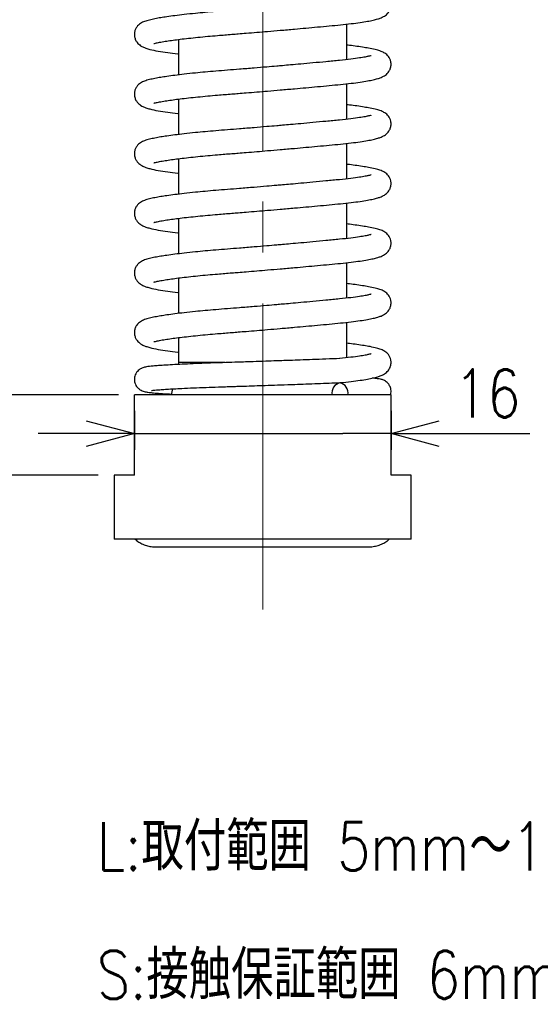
# Model space of a CAD drawing. Header units: millimetres. Extents: x 9 to 199, y 15 to 201.
# Tile 4 of 7: x 120 to 152, y 24 to 85. Entities that reach past the tile are written whole.
import ezdxf

# ---------------------------------------------------------------- set-up
doc = ezdxf.new("R2010")
doc.units = ezdxf.units.MM
doc.linetypes.add('CENTER2', pattern=[28.575, 19.05, -3.175, 3.175, -3.175])
doc.layers.get('Defpoints').update_dxf_attribs({"color": 8, "lineweight": 0})
doc.layers.add('02 Center', color=150, linetype='CENTER2', lineweight=15)
doc.styles.add('GT_Dimension', font='simplex.shx', dxfattribs={"width": 0.8, "bigfont": 'bigfont.shx'})
doc.dimstyles.new('GLOBETECH', dxfattribs={"dimscale": 0, "dimtxt": 3, "dimasz": 3, "dimexe": 1, "dimexo": 1, "dimgap": 1, "dimtad": 1, "dimdec": 3, "dimdsep": 46, "dimtxsty": 'GT_Dimension', "dimblk": 'OPEN30', "dimcen": 1, "dimclrd": 256, "dimclre": 256, "dimclrt": 256, "dimazin": 2, "dimtfac": 1, "dimtdec": 3, "dimtmove": 0, "dimatfit": 3, "dimldrblk": 'OPEN30', "dimfxl": 1, "dimtolj": 1, "dimtzin": 0, "dimlwd": -1, "dimlwe": -1, "dimarcsym": 0})

# ---------------------------------------------------------------- blocks, each defined once
blk = doc.blocks.new('_Open30')
at = {"color": 0, "linetype": 'ByBlock', "lineweight": -2}
for p, q in [((-1, 0.268), (0, 0)), ((0, 0), (-1, -0.268)), ((0, 0), (-1, 0))]:
    blk.add_line(p, q, dxfattribs=at)
blk = doc.blocks.new('*D16')
at = {"transparency": 16777216}
for p, q in [((127.161, 60.766), (127.161, 58.344)), ((143.161, 60.766), (143.161, 58.344)), ((124.161, 59.344), (121.161, 59.344)), ((127.161, 59.344), (130.161, 59.344)), ((130.161, 59.344), (140.161, 59.344)), ((143.161, 59.344), (140.161, 59.344)), ((143.161, 59.344), (151.818, 59.344)), ((146.161, 59.344), (149.161, 59.344))]:
    blk.add_line(p, q, dxfattribs=at)
at = {"layer": 'Defpoints', "color": 0, "transparency": 16777216}
for p in [(127.161, 61.766), (143.161, 61.766), (143.161, 59.344)]:
    blk.add_point(p, dxfattribs=at)
at = {"transparency": 16777216, "xscale": 3, "yscale": 3, "zscale": 3}
blk.add_blockref('_Open30', (127.161, 59.344), dxfattribs=at)
at = {"transparency": 16777216, "xscale": 3, "yscale": 3, "zscale": 3, "rotation": 180}
blk.add_blockref('_Open30', (143.161, 59.344), dxfattribs=at)
at = {"transparency": 16777216, "insert": (149.161, 63.344), "char_height": 3, "attachment_point": 2, "style": 'GT_Dimension'}
blk.add_mtext('\\A1;16', dxfattribs=at)
blk = doc.blocks.new('*D17')
at = {"transparency": 16777216}
for p, q in [((118.337, 64.766), (118.337, 67.766)), ((126.161, 61.766), (117.337, 61.766)), ((118.337, 61.766), (118.337, 56.766)), ((124.911, 56.766), (117.337, 56.766)), ((118.337, 53.766), (118.337, 50.766))]:
    blk.add_line(p, q, dxfattribs=at)
at = {"layer": 'Defpoints', "color": 0, "transparency": 16777216}
for p in [(127.161, 61.766), (118.337, 56.766), (125.911, 56.766)]:
    blk.add_point(p, dxfattribs=at)
at = {"transparency": 16777216, "xscale": 3, "yscale": 3, "zscale": 3}
for p, rotation in [((118.337, 61.766), 270), ((118.337, 56.766), 90)]:
    blk.add_blockref('_Open30', p, dxfattribs=dict(at, rotation=rotation))
at = {"transparency": 16777216, "insert": (114.337, 59.266), "char_height": 3, "attachment_point": 2, "rotation": 90, "style": 'GT_Dimension'}
blk.add_mtext('\\A1;5', dxfattribs=at)

msp = doc.modelspace()

# ---------------------------------------------------------------- linework, layer by layer
for p, q in [((140.411, 82.6362), (140.411, 84.8448)), ((129.911, 83.8892), (129.911, 81.6812)), ((140.411, 78.9227), (140.411, 81.1312)), ((129.911, 80.1756), (129.911, 77.9676)), ((140.411, 75.2091), (140.411, 77.4177)), ((129.911, 76.4621), (129.911, 74.2541)), ((140.411, 71.4955), (140.411, 73.7041)), ((129.911, 72.7485), (129.911, 70.5405)), ((140.411, 67.782), (140.411, 69.9905)), ((129.911, 69.0349), (129.911, 66.8269)), ((140.411, 64.0684), (140.411, 66.2769)), ((129.911, 65.3213), (129.911, 63.7659)), ((129.911, 63.7659), (129.8849, 63.6496)), ((132.8083, 63.7659), (129.911, 63.7659)), ((140.686, 62.5439), (140.6752, 62.5919)), ((129.5431, 62.1306), (129.461, 61.7659)), ((140.0437, 62.5165), (139.964, 62.5131)), ((127.161, 56.7659), (127.161, 61.7659)), ((143.161, 61.7659), (127.161, 61.7659)), ((143.161, 56.7659), (143.161, 61.7659)), ((125.911, 56.7659), (125.911, 52.7659)), ((127.161, 56.7659), (125.911, 56.7659)), ((144.411, 56.7659), (143.161, 56.7659)), ((144.411, 52.7659), (144.411, 56.7659)), ((144.411, 52.7659), (125.911, 52.7659)), ((128.6099, 52.3022), (141.6744, 52.3012))]:
    msp.add_line(p, q)
for centre, start, end in [((140.133, 61.869), 103.701832, 188.944682), ((139.8187, 61.869), 351.055836, 76.297944)]:
    msp.add_arc(centre, 0.6633, start, end)
for points, knots in [([(128.3829, 83.641), (128.3823, 83.64), (128.3797, 83.6351), (128.4236, 83.6465), (128.5446, 83.6738), (128.7883, 83.7235), (129.1507, 83.7846), (129.5657, 83.8454), (130.0198, 83.9044), (130.5322, 83.9643), (131.1073, 84.025), (131.7161, 84.0834), (132.2864, 84.1334), (132.788, 84.1741), (133.2206, 84.2077), (133.6645, 84.2431), (134.1839, 84.285), (134.7946, 84.3351), (135.5051, 84.3944), (136.2934, 84.4616), (137.0916, 84.5312), (137.8681, 84.6004), (138.5964, 84.6668), (139.3243, 84.7352), (140.0227, 84.8016), (140.6724, 84.8704), (141.2295, 84.9433), (141.6843, 85.016), (142.0446, 85.0882), (142.3189, 85.1589), (142.5222, 85.2279), (142.6751, 85.2981), (142.7962, 85.3712), (142.9178, 85.4713), (143.0299, 85.6048), (143.1233, 85.7812), (143.1702, 86.0044), (143.1482, 86.2822), (142.9986, 86.5725), (142.7654, 86.7627), (142.5239, 86.874), (142.2429, 86.9576), (141.8854, 87.0357), (141.4757, 87.1069), (141.0467, 87.1706), (140.6853, 87.2197), (140.4629, 87.2457), (140.411, 87.2518)], [0, 0, 0, 0, 0.00418089, 0.01952507, 0.03891523, 0.07132117, 0.10026288, 0.12525045, 0.14971695, 0.17516166, 0.20144382, 0.22791036, 0.25213639, 0.26969567, 0.28584193, 0.30092176, 0.31888757, 0.34259174, 0.36683465, 0.39517492, 0.42751583, 0.45425989, 0.48293801, 0.51330312, 0.54504163, 0.57792346, 0.60919003, 0.63849665, 0.66558224, 0.69024336, 0.71128724, 0.72809935, 0.74073947, 0.75085735, 0.75947419, 0.76936786, 0.7802988, 0.79094275, 0.8104838, 0.83064004, 0.85378141, 0.88065349, 0.91320879, 0.93919899, 0.9673106, 0.99237015, 1, 1, 1, 1]), ([(139.946, 86.2984), (139.6708, 86.2714), (139.1512, 86.2203), (138.3238, 86.1429), (137.5768, 86.0749), (136.9411, 86.0184), (136.4413, 85.9747), (135.947, 85.9321), (135.3577, 85.882), (134.5761, 85.817), (133.7534, 85.7501), (132.9564, 85.6876), (132.2432, 85.6311), (131.5796, 85.5723), (130.9137, 85.5081), (130.2729, 85.4396), (129.6776, 85.3681), (129.2014, 85.3036), (128.7894, 85.2405), (128.4233, 85.1754), (128.0808, 85.0998), (127.811, 85.021), (127.5614, 84.913), (127.3377, 84.7243), (127.2081, 84.4908), (127.1562, 84.2876), (127.1611, 84.0643), (127.2297, 83.8539), (127.3274, 83.701), (127.4426, 83.579), (127.5676, 83.4864), (127.7053, 83.4117), (127.8845, 83.3396), (128.1716, 83.2545), (128.6101, 83.161), (129.2179, 83.0692), (129.6496, 83.0132), (129.9, 82.9878), (129.911, 82.9867)], [0, 0, 0, 0, 0.0460752, 0.0870012, 0.1220119, 0.1506465, 0.1726769, 0.1880229, 0.2152277, 0.2489558, 0.288775, 0.3220291, 0.3548045, 0.3865839, 0.417129, 0.4555615, 0.4910313, 0.5244606, 0.5521758, 0.58268, 0.6158591, 0.6507823, 0.6810739, 0.7070837, 0.7197028, 0.7326565, 0.7457833, 0.7584553, 0.7695821, 0.779315, 0.7929829, 0.8110848, 0.8345535, 0.8627973, 0.9117995, 0.9568438, 0.998101, 1, 1, 1, 1]), ([(128.3829, 79.9274), (128.3823, 79.9264), (128.3797, 79.9215), (128.4236, 79.9329), (128.5446, 79.9603), (128.7883, 80.0099), (129.1507, 80.0711), (129.5657, 80.1318), (130.0198, 80.1908), (130.5322, 80.2507), (131.1073, 80.3114), (131.7161, 80.3698), (132.2864, 80.4198), (132.788, 80.4605), (133.2206, 80.4941), (133.6645, 80.5295), (134.1839, 80.5714), (134.7946, 80.6215), (135.5051, 80.6809), (136.2934, 80.748), (137.0916, 80.8176), (137.8681, 80.8869), (138.5964, 80.9532), (139.3243, 81.0216), (140.0227, 81.088), (140.6724, 81.1569), (141.2295, 81.2298), (141.6843, 81.3024), (142.0446, 81.3746), (142.3189, 81.4453), (142.5222, 81.5143), (142.6751, 81.5846), (142.7962, 81.6576), (142.9178, 81.7577), (143.0299, 81.8912), (143.1233, 82.0677), (143.1702, 82.2908), (143.1482, 82.5686), (142.9986, 82.8589), (142.7654, 83.0491), (142.5239, 83.1604), (142.2429, 83.2441), (141.8854, 83.3221), (141.4757, 83.3933), (141.0467, 83.457), (140.6853, 83.5061), (140.4629, 83.5322), (140.411, 83.5383)], [0, 0, 0, 0, 0.0041809, 0.0195251, 0.0389152, 0.0713212, 0.1002629, 0.1252504, 0.1497169, 0.1751617, 0.2014438, 0.2279104, 0.2521364, 0.2696957, 0.2858419, 0.3009218, 0.3188876, 0.3425917, 0.3668346, 0.3951749, 0.4275158, 0.4542599, 0.482938, 0.5133031, 0.5450416, 0.5779235, 0.60919, 0.6384966, 0.6655822, 0.6902434, 0.7112872, 0.7280994, 0.7407395, 0.7508574, 0.7594742, 0.7693679, 0.7802988, 0.7909427, 0.8104838, 0.83064, 0.8537814, 0.8806535, 0.9132088, 0.939199, 0.9673106, 0.9923702, 1, 1, 1, 1]), ([(141.9183, 82.8767), (141.9189, 82.8776), (141.9221, 82.8818), (141.8755, 82.8663), (141.7618, 82.8386), (141.5392, 82.7921), (141.1798, 82.7323), (140.6605, 82.6605), (140.192, 82.6109), (139.946, 82.5849)], [0, 0, 0, 0, 0.0245622, 0.1216952, 0.2457737, 0.3969084, 0.5744128, 0.7764921, 1, 1, 1, 1]), ([(139.946, 82.5849), (139.6708, 82.5578), (139.1512, 82.5068), (138.3238, 82.4294), (137.5768, 82.3614), (136.9411, 82.3048), (136.4413, 82.2612), (135.947, 82.2185), (135.3577, 82.1684), (134.5761, 82.1034), (133.7534, 82.0365), (132.9564, 81.974), (132.2432, 81.9175), (131.5796, 81.8587), (130.9137, 81.7945), (130.2729, 81.7261), (129.6776, 81.6545), (129.2014, 81.5901), (128.7894, 81.5269), (128.4233, 81.4619), (128.0808, 81.3862), (127.811, 81.3075), (127.5614, 81.1994), (127.3377, 81.0107), (127.2081, 80.7773), (127.1562, 80.574), (127.1611, 80.3507), (127.2297, 80.1404), (127.3274, 79.9874), (127.4426, 79.8654), (127.5676, 79.7728), (127.7053, 79.6981), (127.8845, 79.6261), (128.1716, 79.5409), (128.6101, 79.4474), (129.2179, 79.3556), (129.6496, 79.2996), (129.9, 79.2742), (129.911, 79.2731)], [0, 0, 0, 0, 0.0460752, 0.0870012, 0.1220119, 0.1506465, 0.1726769, 0.1880229, 0.2152277, 0.2489558, 0.288775, 0.3220291, 0.3548045, 0.3865839, 0.417129, 0.4555615, 0.4910313, 0.5244606, 0.5521758, 0.58268, 0.6158591, 0.6507823, 0.6810739, 0.7070837, 0.7197028, 0.7326565, 0.7457833, 0.7584553, 0.7695821, 0.779315, 0.7929829, 0.8110848, 0.8345535, 0.8627973, 0.9117995, 0.9568438, 0.998101, 1, 1, 1, 1]), ([(128.3829, 76.2139), (128.3823, 76.2128), (128.3797, 76.208), (128.4236, 76.2193), (128.5446, 76.2467), (128.7883, 76.2963), (129.1507, 76.3575), (129.5657, 76.4183), (130.0198, 76.4772), (130.5322, 76.5371), (131.1073, 76.5979), (131.7161, 76.6562), (132.2864, 76.7063), (132.788, 76.747), (133.2206, 76.7806), (133.6645, 76.816), (134.1839, 76.8578), (134.7946, 76.9079), (135.5051, 76.9673), (136.2934, 77.0345), (137.0916, 77.104), (137.8681, 77.1733), (138.5964, 77.2397), (139.3243, 77.3081), (140.0227, 77.3745), (140.6724, 77.4433), (141.2295, 77.5162), (141.6843, 77.5889), (142.0446, 77.661), (142.3189, 77.7317), (142.5222, 77.8007), (142.6751, 77.871), (142.7962, 77.9441), (142.9178, 78.0442), (143.0299, 78.1776), (143.1233, 78.3541), (143.1702, 78.5773), (143.1482, 78.855), (142.9986, 79.1453), (142.7654, 79.3355), (142.5239, 79.4469), (142.2429, 79.5305), (141.8854, 79.6086), (141.4757, 79.6797), (141.0467, 79.7435), (140.6853, 79.7925), (140.4629, 79.8186), (140.411, 79.8247)], [0, 0, 0, 0, 0.0041809, 0.0195251, 0.0389152, 0.0713212, 0.1002629, 0.1252504, 0.1497169, 0.1751617, 0.2014438, 0.2279104, 0.2521364, 0.2696957, 0.2858419, 0.3009218, 0.3188876, 0.3425917, 0.3668346, 0.3951749, 0.4275158, 0.4542599, 0.482938, 0.5133031, 0.5450416, 0.5779235, 0.60919, 0.6384966, 0.6655822, 0.6902434, 0.7112872, 0.7280994, 0.7407395, 0.7508574, 0.7594742, 0.7693679, 0.7802988, 0.7909427, 0.8104838, 0.83064, 0.8537814, 0.8806535, 0.9132088, 0.939199, 0.9673106, 0.9923702, 1, 1, 1, 1]), ([(141.9183, 79.1631), (141.9189, 79.164), (141.9221, 79.1682), (141.8755, 79.1527), (141.7618, 79.125), (141.5392, 79.0785), (141.1798, 79.0187), (140.6605, 78.947), (140.192, 78.8973), (139.946, 78.8713)], [0, 0, 0, 0, 0.0245622, 0.1216952, 0.2457737, 0.3969084, 0.5744128, 0.7764921, 1, 1, 1, 1]), ([(139.946, 78.8713), (139.6708, 78.8443), (139.1512, 78.7932), (138.3238, 78.7158), (137.5768, 78.6478), (136.9411, 78.5913), (136.4413, 78.5476), (135.947, 78.505), (135.3577, 78.4549), (134.5761, 78.3898), (133.7534, 78.3229), (132.9564, 78.2604), (132.2432, 78.2039), (131.5796, 78.1451), (130.9137, 78.081), (130.2729, 78.0125), (129.6776, 77.941), (129.2014, 77.8765), (128.7894, 77.8133), (128.4233, 77.7483), (128.0808, 77.6727), (127.811, 77.5939), (127.5614, 77.4859), (127.3377, 77.2971), (127.2081, 77.0637), (127.1562, 76.8605), (127.1611, 76.6371), (127.2297, 76.4268), (127.3274, 76.2738), (127.4426, 76.1519), (127.5676, 76.0592), (127.7053, 75.9846), (127.8845, 75.9125), (128.1716, 75.8273), (128.6101, 75.7338), (129.2179, 75.642), (129.6496, 75.5861), (129.9, 75.5607), (129.911, 75.5595)], [0, 0, 0, 0, 0.0460752, 0.0870012, 0.1220119, 0.1506465, 0.1726769, 0.1880229, 0.2152277, 0.2489558, 0.288775, 0.3220291, 0.3548045, 0.3865839, 0.417129, 0.4555615, 0.4910313, 0.5244606, 0.5521758, 0.58268, 0.6158591, 0.6507823, 0.6810739, 0.7070837, 0.7197028, 0.7326565, 0.7457833, 0.7584553, 0.7695821, 0.779315, 0.7929829, 0.8110848, 0.8345535, 0.8627973, 0.9117995, 0.9568438, 0.998101, 1, 1, 1, 1]), ([(128.3829, 72.5003), (128.3823, 72.4992), (128.3797, 72.4944), (128.4236, 72.5058), (128.5446, 72.5331), (128.7883, 72.5828), (129.1507, 72.6439), (129.5657, 72.7047), (130.0198, 72.7637), (130.5322, 72.8235), (131.1073, 72.8843), (131.7161, 72.9427), (132.2864, 72.9927), (132.788, 73.0334), (133.2206, 73.067), (133.6645, 73.1024), (134.1839, 73.1442), (134.7946, 73.1943), (135.5051, 73.2537), (136.2934, 73.3209), (137.0916, 73.3905), (137.8681, 73.4597), (138.5964, 73.5261), (139.3243, 73.5945), (140.0227, 73.6609), (140.6724, 73.7297), (141.2295, 73.8026), (141.6843, 73.8753), (142.0446, 73.9475), (142.3189, 74.0182), (142.5222, 74.0872), (142.6751, 74.1574), (142.7962, 74.2305), (142.9178, 74.3306), (143.0299, 74.4641), (143.1233, 74.6405), (143.1702, 74.8637), (143.1482, 75.1415), (142.9986, 75.4317), (142.7654, 75.622), (142.5239, 75.7333), (142.2429, 75.8169), (141.8854, 75.895), (141.4757, 75.9662), (141.0467, 76.0299), (140.6853, 76.079), (140.4629, 76.105), (140.411, 76.1111)], [0, 0, 0, 0, 0.00418089, 0.01952507, 0.03891523, 0.07132117, 0.10026288, 0.12525045, 0.14971695, 0.17516166, 0.20144382, 0.22791036, 0.25213639, 0.26969567, 0.28584193, 0.30092176, 0.31888757, 0.34259174, 0.36683465, 0.39517492, 0.42751583, 0.45425989, 0.48293801, 0.51330312, 0.54504163, 0.57792346, 0.60919003, 0.63849665, 0.66558224, 0.69024336, 0.71128724, 0.72809935, 0.74073947, 0.75085735, 0.75947419, 0.76936786, 0.7802988, 0.79094275, 0.8104838, 0.83064004, 0.85378141, 0.88065349, 0.91320879, 0.93919899, 0.9673106, 0.99237015, 1, 1, 1, 1]), ([(141.9183, 75.4495), (141.9189, 75.4504), (141.9221, 75.4547), (141.8755, 75.4391), (141.7618, 75.4115), (141.5392, 75.365), (141.1798, 75.3051), (140.6605, 75.2334), (140.192, 75.1838), (139.946, 75.1577)], [0, 0, 0, 0, 0.0245622, 0.1216952, 0.2457737, 0.3969084, 0.5744128, 0.7764921, 1, 1, 1, 1]), ([(139.946, 75.1577), (139.6708, 75.1307), (139.1512, 75.0796), (138.3238, 75.0022), (137.5768, 74.9342), (136.9411, 74.8777), (136.4413, 74.834), (135.947, 74.7914), (135.3577, 74.7413), (134.5761, 74.6762), (133.7534, 74.6093), (132.9564, 74.5469), (132.2432, 74.4904), (131.5796, 74.4316), (130.9137, 74.3674), (130.2729, 74.2989), (129.6776, 74.2274), (129.2014, 74.1629), (128.7894, 74.0998), (128.4233, 74.0347), (128.0808, 73.9591), (127.811, 73.8803), (127.5614, 73.7723), (127.3377, 73.5835), (127.2081, 73.3501), (127.1562, 73.1469), (127.1611, 72.9235), (127.2297, 72.7132), (127.3274, 72.5603), (127.4426, 72.4383), (127.5676, 72.3456), (127.7053, 72.271), (127.8845, 72.1989), (128.1716, 72.1137), (128.6101, 72.0203), (129.2179, 71.9285), (129.6496, 71.8725), (129.9, 71.8471), (129.911, 71.846)], [0, 0, 0, 0, 0.0460752, 0.0870012, 0.1220119, 0.1506465, 0.1726769, 0.1880229, 0.2152277, 0.2489558, 0.288775, 0.3220291, 0.3548045, 0.3865839, 0.417129, 0.4555615, 0.4910313, 0.5244606, 0.5521758, 0.58268, 0.6158591, 0.6507823, 0.6810739, 0.7070837, 0.7197028, 0.7326565, 0.7457833, 0.7584553, 0.7695821, 0.779315, 0.7929829, 0.8110848, 0.8345535, 0.8627973, 0.9117995, 0.9568438, 0.998101, 1, 1, 1, 1]), ([(128.3829, 68.7867), (128.3823, 68.7857), (128.3797, 68.7808), (128.4236, 68.7922), (128.5446, 68.8195), (128.7883, 68.8692), (129.1507, 68.9304), (129.5657, 68.9911), (130.0198, 69.0501), (130.5322, 69.11), (131.1073, 69.1707), (131.7161, 69.2291), (132.2864, 69.2791), (132.788, 69.3198), (133.2206, 69.3534), (133.6645, 69.3888), (134.1839, 69.4307), (134.7946, 69.4808), (135.5051, 69.5401), (136.2934, 69.6073), (137.0916, 69.6769), (137.8681, 69.7462), (138.5964, 69.8125), (139.3243, 69.8809), (140.0227, 69.9473), (140.6724, 70.0161), (141.2295, 70.0891), (141.6843, 70.1617), (142.0446, 70.2339), (142.3189, 70.3046), (142.5222, 70.3736), (142.6751, 70.4438), (142.7962, 70.5169), (142.9178, 70.617), (143.0299, 70.7505), (143.1233, 70.9269), (143.1702, 71.1501), (143.1482, 71.4279), (142.9986, 71.7182), (142.7654, 71.9084), (142.5239, 72.0197), (142.2429, 72.1033), (141.8854, 72.1814), (141.4757, 72.2526), (141.0467, 72.3163), (140.6853, 72.3654), (140.4629, 72.3915), (140.411, 72.3975)], [0, 0, 0, 0, 0.0041809, 0.0195251, 0.0389152, 0.0713212, 0.1002629, 0.1252504, 0.1497169, 0.1751617, 0.2014438, 0.2279104, 0.2521364, 0.2696957, 0.2858419, 0.3009218, 0.3188876, 0.3425917, 0.3668346, 0.3951749, 0.4275158, 0.4542599, 0.482938, 0.5133031, 0.5450416, 0.5779235, 0.60919, 0.6384966, 0.6655822, 0.6902434, 0.7112872, 0.7280994, 0.7407395, 0.7508574, 0.7594742, 0.7693679, 0.7802988, 0.7909427, 0.8104838, 0.83064, 0.8537814, 0.8806535, 0.9132088, 0.939199, 0.9673106, 0.9923702, 1, 1, 1, 1]), ([(141.9183, 71.736), (141.9189, 71.7368), (141.9221, 71.7411), (141.8755, 71.7256), (141.7618, 71.6979), (141.5392, 71.6514), (141.1798, 71.5916), (140.6605, 71.5198), (140.192, 71.4702), (139.946, 71.4442)], [0, 0, 0, 0, 0.0245622, 0.1216952, 0.2457737, 0.3969084, 0.5744128, 0.7764921, 1, 1, 1, 1]), ([(139.946, 71.4442), (139.6708, 71.4171), (139.1512, 71.366), (138.3238, 71.2887), (137.5768, 71.2207), (136.9411, 71.1641), (136.4413, 71.1205), (135.947, 71.0778), (135.3577, 71.0277), (134.5761, 70.9627), (133.7534, 70.8958), (132.9564, 70.8333), (132.2432, 70.7768), (131.5796, 70.718), (130.9137, 70.6538), (130.2729, 70.5853), (129.6776, 70.5138), (129.2014, 70.4494), (128.7894, 70.3862), (128.4233, 70.3212), (128.0808, 70.2455), (127.811, 70.1667), (127.5614, 70.0587), (127.3377, 69.87), (127.2081, 69.6365), (127.1562, 69.4333), (127.1611, 69.21), (127.2297, 68.9996), (127.3274, 68.8467), (127.4426, 68.7247), (127.5676, 68.6321), (127.7053, 68.5574), (127.8845, 68.4853), (128.1716, 68.4002), (128.6101, 68.3067), (129.2179, 68.2149), (129.6496, 68.1589), (129.9, 68.1335), (129.911, 68.1324)], [0, 0, 0, 0, 0.0460752, 0.0870012, 0.1220119, 0.1506465, 0.1726769, 0.1880229, 0.2152277, 0.2489558, 0.288775, 0.3220291, 0.3548045, 0.3865839, 0.417129, 0.4555615, 0.4910313, 0.5244606, 0.5521758, 0.58268, 0.6158591, 0.6507823, 0.6810739, 0.7070837, 0.7197028, 0.7326565, 0.7457833, 0.7584553, 0.7695821, 0.779315, 0.7929829, 0.8110848, 0.8345535, 0.8627973, 0.9117995, 0.9568438, 0.998101, 1, 1, 1, 1]), ([(140.0053, 66.2332), (140.2322, 66.2567), (140.6749, 66.3025), (141.2289, 66.3755), (141.6844, 66.4481), (142.0445, 66.5203), (142.3189, 66.591), (142.5222, 66.66), (142.6751, 66.7303), (142.7962, 66.8033), (142.9178, 66.9035), (143.0299, 67.0369), (143.1233, 67.2134), (143.1702, 67.4365), (143.1482, 67.7143), (142.9986, 68.0046), (142.7654, 68.1948), (142.5239, 68.3062), (142.2429, 68.3898), (141.8854, 68.4679), (141.4757, 68.539), (141.0467, 68.6027), (140.6853, 68.6518), (140.4629, 68.6779), (140.411, 68.684)], [0, 0, 0, 0, 0.0722744, 0.1409984, 0.2054144, 0.2649487, 0.3191539, 0.3654084, 0.4023615, 0.4301445, 0.4523836, 0.4713235, 0.4930698, 0.517096, 0.5404915, 0.5834428, 0.6277462, 0.6786111, 0.737676, 0.8092326, 0.8663592, 0.9281486, 0.9832296, 1, 1, 1, 1]), ([(139.946, 67.7306), (139.6708, 67.7035), (139.1512, 67.6525), (138.3238, 67.5751), (137.5768, 67.5071), (136.9411, 67.4506), (136.4413, 67.4069), (135.947, 67.3642), (135.3577, 67.3141), (134.5761, 67.2491), (133.7534, 67.1822), (132.9564, 67.1197), (132.2432, 67.0632), (131.5796, 67.0044), (130.9137, 66.9402), (130.2729, 66.8718), (129.6776, 66.8003), (129.2014, 66.7358), (128.7894, 66.6726), (128.4233, 66.6076), (128.0808, 66.532), (127.811, 66.4532), (127.5614, 66.3451), (127.3377, 66.1564), (127.2081, 65.923), (127.1562, 65.7198), (127.1611, 65.4964), (127.2297, 65.2861), (127.3274, 65.1331), (127.4426, 65.0111), (127.5676, 64.9185), (127.7053, 64.8438), (127.8845, 64.7718), (128.1716, 64.6866), (128.6101, 64.5931), (129.2179, 64.5013), (129.6496, 64.4454), (129.9, 64.4199), (129.911, 64.4188)], [0, 0, 0, 0, 0.0460752, 0.0870012, 0.1220119, 0.1506465, 0.1726769, 0.1880229, 0.2152277, 0.2489558, 0.288775, 0.3220291, 0.3548045, 0.3865839, 0.417129, 0.4555615, 0.4910313, 0.5244606, 0.5521758, 0.58268, 0.6158591, 0.6507823, 0.6810739, 0.7070837, 0.7197028, 0.7326565, 0.7457833, 0.7584553, 0.7695821, 0.779315, 0.7929829, 0.8110848, 0.8345535, 0.8627973, 0.9117995, 0.9568438, 0.998101, 1, 1, 1, 1]), ([(141.9183, 68.0224), (141.9189, 68.0233), (141.9221, 68.0275), (141.8755, 68.012), (141.7618, 67.9843), (141.5392, 67.9378), (141.1798, 67.878), (140.6605, 67.8062), (140.192, 67.7566), (139.946, 67.7306)], [0, 0, 0, 0, 0.0245622, 0.1216952, 0.2457737, 0.3969084, 0.5744128, 0.7764921, 1, 1, 1, 1]), ([(128.3829, 65.0731), (128.3823, 65.0721), (128.3797, 65.0673), (128.4236, 65.0786), (128.5446, 65.106), (128.7883, 65.1556), (129.1507, 65.2168), (129.5657, 65.2776), (130.0198, 65.3365), (130.5322, 65.3964), (131.1073, 65.4571), (131.7161, 65.5155), (132.2864, 65.5655), (132.788, 65.6062), (133.2206, 65.6398), (133.6645, 65.6752), (134.1839, 65.7171), (134.7946, 65.7672), (135.5051, 65.8266), (136.2935, 65.8937), (137.0916, 65.9633), (137.8683, 66.0326), (138.5959, 66.099), (139.3266, 66.1673), (139.7758, 66.2109), (140.0053, 66.2332)], [0, 0, 0, 0, 0.0076708, 0.0358231, 0.0713986, 0.1308545, 0.1839545, 0.2297998, 0.274689, 0.321373, 0.3695935, 0.4181522, 0.4626003, 0.4948166, 0.5244405, 0.5521078, 0.5850701, 0.6285607, 0.6730397, 0.7250362, 0.7843728, 0.8334407, 0.8860571, 0.9417687, 1, 1, 1, 1]), ([(140.0053, 62.5197), (140.2322, 62.5431), (140.6749, 62.5889), (141.2289, 62.6619), (141.6844, 62.7346), (142.0445, 62.8067), (142.3189, 62.8774), (142.5222, 62.9464), (142.6751, 63.0167), (142.7962, 63.0898), (142.9178, 63.1899), (143.0299, 63.3234), (143.1233, 63.4998), (143.1702, 63.723), (143.1482, 64.0008), (142.9986, 64.291), (142.7654, 64.4812), (142.5239, 64.5926), (142.2429, 64.6762), (141.8854, 64.7543), (141.4757, 64.8254), (141.0467, 64.8892), (140.6853, 64.9383), (140.4629, 64.9643), (140.411, 64.9704)], [0, 0, 0, 0, 0.0722744, 0.1409984, 0.2054144, 0.2649487, 0.3191539, 0.3654084, 0.4023615, 0.4301445, 0.4523836, 0.4713235, 0.4930698, 0.517096, 0.5404915, 0.5834428, 0.6277462, 0.6786111, 0.737676, 0.8092326, 0.8663592, 0.9281486, 0.9832296, 1, 1, 1, 1]), ([(139.964, 64.0181), (139.6823, 64.007), (139.1514, 63.9859), (138.3077, 63.954), (137.5498, 63.9262), (136.9094, 63.9032), (136.4107, 63.8855), (135.9128, 63.8682), (135.3116, 63.8475), (134.5077, 63.8204), (133.6649, 63.7926), (132.8419, 63.7667), (132.0829, 63.7418), (131.3416, 63.7144), (130.6328, 63.6853), (129.974, 63.655), (129.3814, 63.6239), (128.8798, 63.5934), (128.4894, 63.565), (128.2044, 63.5392), (128.0053, 63.5159), (127.8618, 63.4935), (127.7545, 63.4686), (127.6434, 63.4342), (127.4821, 63.3504), (127.3385, 63.217), (127.2215, 63.047), (127.1562, 62.8283), (127.1616, 62.6054), (127.2135, 62.4237), (127.2965, 62.2797), (127.4103, 62.1503), (127.5542, 62.0475), (127.7682, 61.9619), (128.0122, 61.9176), (128.2925, 61.8847), (128.6501, 61.8548), (129.0625, 61.8267), (129.3685, 61.8112), (129.4701, 61.8061)], [0, 0, 0, 0, 0.048131, 0.0907343, 0.1270145, 0.1565039, 0.1789799, 0.1944039, 0.2231263, 0.2587164, 0.3006829, 0.3355883, 0.3714481, 0.40844, 0.4463671, 0.4849974, 0.5240715, 0.5633127, 0.6001675, 0.6317042, 0.6580311, 0.6793744, 0.696278, 0.7098417, 0.7245979, 0.7333243, 0.7434301, 0.757071, 0.7656591, 0.7748828, 0.7831576, 0.7906751, 0.8052978, 0.8344402, 0.8640646, 0.8948421, 0.9372156, 0.9791493, 1, 1, 1, 1]), ([(141.9183, 64.3088), (141.9189, 64.3097), (141.9221, 64.314), (141.8755, 64.2984), (141.7618, 64.2708), (141.5392, 64.2242), (141.1798, 64.1644), (140.6605, 64.0927), (140.192, 64.0431), (139.946, 64.017)], [0, 0, 0, 0, 0.0245622, 0.1216952, 0.2457737, 0.3969084, 0.5744128, 0.7764921, 1, 1, 1, 1]), ([(143.1206, 61.7668), (143.1335, 61.8), (143.1796, 61.9182), (143.1524, 62.1521), (143.0529, 62.379), (142.9209, 62.5293), (142.8013, 62.6167), (142.6581, 62.6899), (142.4948, 62.7363), (142.3112, 62.7648), (142.1583, 62.7833), (142.0243, 62.7945), (141.9848, 62.7978)], [0, 0, 0, 0, 0.03488717, 0.12442609, 0.2043881, 0.27550776, 0.34224541, 0.41003791, 0.55795496, 0.72778031, 0.91978779, 1, 1, 1, 1]), ([(128.2224, 62.0386), (128.2197, 62.0366), (128.2094, 62.0291), (128.3377, 62.0478), (128.5323, 62.0639), (128.8199, 62.0866), (129.1831, 62.1104), (129.6183, 62.1355), (130.1629, 62.1633), (130.8272, 62.1933), (131.5976, 62.224), (132.2766, 62.2481), (132.8259, 62.266), (133.246, 62.2793), (133.6855, 62.2935), (134.2057, 62.3104), (134.8186, 62.3308), (135.5289, 62.3549), (136.3143, 62.382), (137.1073, 62.4101), (137.8772, 62.438), (138.597, 62.4647), (139.3186, 62.4921), (139.7614, 62.5096), (139.9877, 62.5186)], [0, 0, 0, 0, 0.0155828, 0.0576698, 0.1021833, 0.1481466, 0.1953351, 0.2431637, 0.2907783, 0.3534672, 0.4146606, 0.4707432, 0.5012256, 0.5297329, 0.556866, 0.5898723, 0.6332001, 0.6773651, 0.7288683, 0.7875204, 0.8359477, 0.8878189, 0.9426899, 1, 1, 1, 1]), ([(127.2115, 52.7659), (127.2822, 52.7058), (127.4267, 52.5829), (127.6888, 52.4456), (127.9777, 52.3458), (128.2841, 52.2989), (128.4988, 52.2857), (128.6061, 52.3016), (128.6099, 52.3022)], [0, 0, 0, 0, 0.1908416, 0.39053591, 0.59083879, 0.79160685, 0.99270416, 1, 1, 1, 1]), ([(141.6744, 52.3012), (141.6913, 52.2994), (141.812, 52.2864), (142.0407, 52.3093), (142.3492, 52.3721), (142.6401, 52.4872), (142.8759, 52.6186), (142.9967, 52.7255), (143.0423, 52.7659)], [0, 0, 0, 0, 0.0342044, 0.2436929, 0.4533638, 0.663146, 0.8729591, 1, 1, 1, 1])]:
    msp.add_open_spline(points, degree=3, knots=knots)
at = {"layer": '02 Center'}
msp.add_line((135.161, 48.3894), (135.161, 135.9625), dxfattribs=at)

# ---------------------------------------------------------------- texts
at = {"char_height": 3, "attachment_point": 1, "style": 'GT_Dimension'}
for s, insert in [('\u3000L:取付範囲 5mm～19mm', (122.1876, 35.1417)), ('\u3000S:接触保証範囲 6mm±2mm', (122.1876, 27.1417))]:
    msp.add_mtext(s, dxfattribs=dict(at, insert=insert))

# ---------------------------------------------------------------- dimensions: what is measured, and where the dimension line sits
dim = msp.add_linear_dim(base=(118.337, 56.7659), p1=(127.161, 61.7659), p2=(125.911, 56.7659), angle=90, dimstyle='GLOBETECH', override={"dimscale": 1})
dim.commit()
dim.dimension.update_dxf_attribs({"geometry": '*D17', "text_midpoint": (118.337, 59.2659), "dimtype": 160})
dim = msp.add_linear_dim(base=(143.161, 59.3442), p1=(127.161, 61.7659), p2=(143.161, 61.7659), dimstyle='GLOBETECH', override={"dimscale": 1})
dim.commit()
dim.dimension.update_dxf_attribs({"geometry": '*D16', "text_midpoint": (149.161, 59.3442), "dimtype": 160})

doc.saveas('drawing.dxf')
